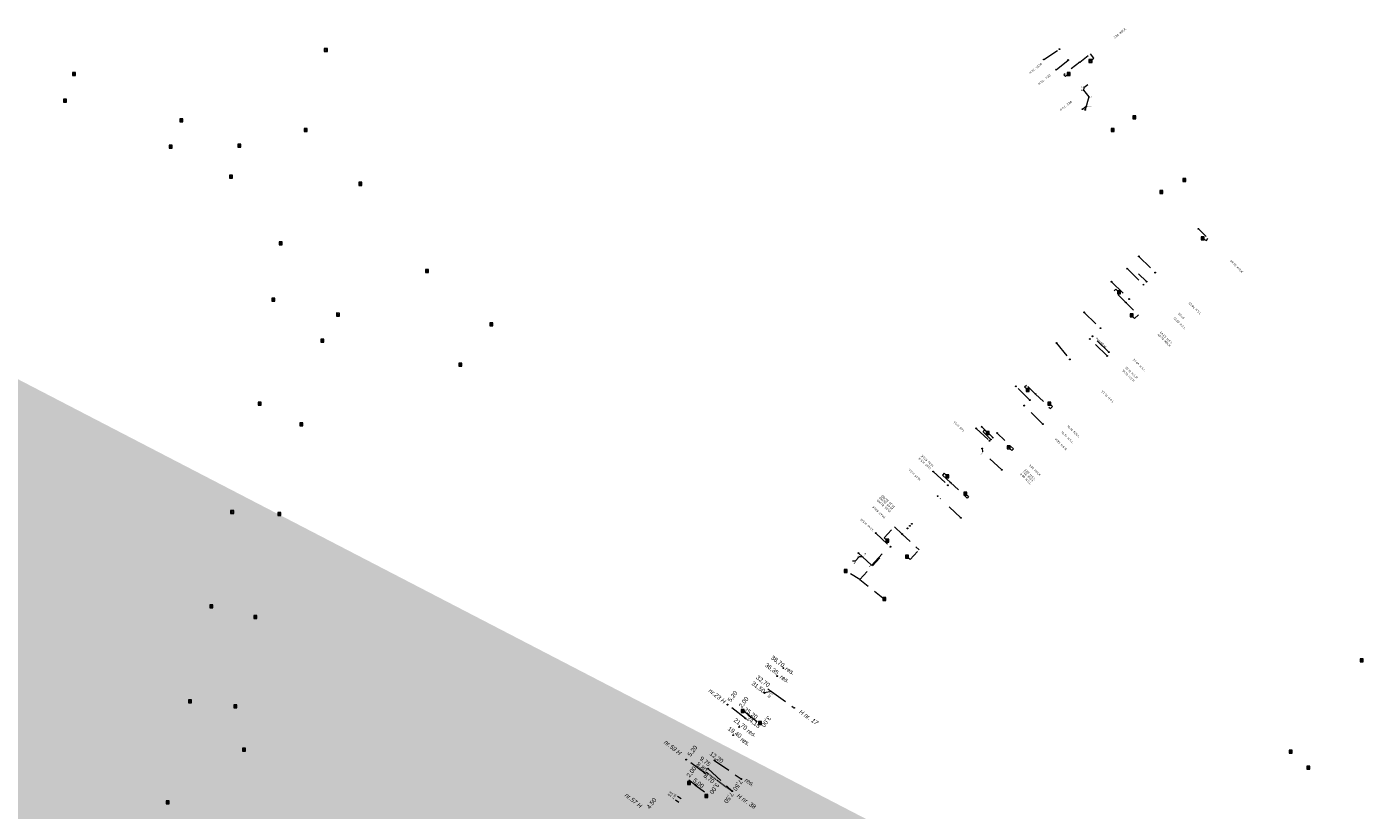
# Model space of a CAD drawing. Header units: inches. Extents: x 0 to 191500, y 0 to 342750.
# Tile 59 of 256: x 185612 to 185922, y 330999 to 331179. Entities that reach past the tile are written whole.
import ezdxf
from ezdxf import colors
from ezdxf.entities.mleader import LeaderData, LeaderLine
from ezdxf.math import Vec2, Vec3

# ---------------------------------------------------------------- set-up
doc = ezdxf.new("R2010")
doc.units = ezdxf.units.IN
doc.header["$MEASUREMENT"] = 0
for name, pattern in [('RI-GWA_HUISAANSLUITING', [23, 4, -1.8, 2.6, -1.8, 4.6, -1.8, 4.6, -1.8]), ('RI-HWA_KOLKAANSLUITING', [4.3, 2.5, -1.8]), ('RI-VWA_HUISAANSLUITING', [6.1, 2.5, -1.8, 0, -1.8]), ('STIPPELFIJN', [0.375, 0.25, -0.125])]:
    doc.linetypes.add(name, pattern=pattern)
doc.layers.get('0').update_dxf_attribs({"lineweight": 20})
for name, color, linetype, lineweight in [('ECW', 150, 'Continuous', 20), ('LOODLIJN', 11, 'STIPPELFIJN', 20), ('N-WE-RI-GWA-MAATVOERING-T25', 30, 'RI-GWA_HUISAANSLUITING', 20), ('N-WE-RI-GWA_HUISAANSLUITING_PP_160-G', 30, 'RI-GWA_HUISAANSLUITING', 20), ('N-WE-RI-HWA-MAATVOERING-T25', 151, 'Continuous', 20), ('N-WE-RI-HWA_KOLK-S', 150, 'Continuous', 20), ('N-WE-RI-HWA_KOLKAANSLUITING', 150, 'RI-HWA_KOLKAANSLUITING', 20), ('N-WE-RI-HWA_KOLKAANSLUITING_PP_160-G', 150, 'RI-HWA_KOLKAANSLUITING', 20), ('N-WE-RI-INLAAT', 7, 'Continuous', 20), ('N-WE-RI-VWA_HUISAANSLUITING_PVC-G', 20, 'RI-VWA_HUISAANSLUITING', 20), ('N-WE-RI-VWA_HUISAANSLUITING_PVC_160-G', 20, 'RI-VWA_HUISAANSLUITING', 20), ('N-WE-RI-VWA_RIOOLPUT_ONTSTOPPINGSPUT-G', 30, 'Continuous', 20), ('Tekst algemeen', 7, 'Continuous', 20)]:
    doc.layers.add(name, color=color, linetype=linetype, lineweight=lineweight)
doc.styles.add('ISO', font='isocpeur.ttf', dxfattribs={"height": 2.5})
doc.styles.add('Verdana', font='arial.ttf')
doc.dimstyles.new('Waterblock1OP1', dxfattribs={"dimscale": 3, "dimtxt": 30, "dimasz": 20, "dimexe": 2, "dimexo": 1, "dimgap": 5, "dimtad": 1, "dimdec": 1, "dimdsep": 46, "dimtxsty": 'Verdana', "dimcen": -10, "dimse1": 1, "dimse2": 1, "dimadec": 0, "dimazin": 0, "dimtfac": 1, "dimtdec": 1, "dimtmove": 1, "dimatfit": 3, "dimfxl": 1, "dimtolj": 1, "dimtzin": 0, "dimarcsym": 0})
picture_1 = doc.add_image_def('image1.ecw', size_in_pixel=(220000, 285000))

# ---------------------------------------------------------------- blocks, each defined once
blk = doc.blocks.new('A$C2C270354')
h = blk.add_hatch(color=256)
h.dxf.hatch_style = 1
edge = h.paths.add_edge_path()
edge.add_arc((0, 0), 0.1, 0, 360)
blk.add_circle((0, 0), 0.1)

msp = doc.modelspace()

# ---------------------------------------------------------------- linework, layer by layer
at = {"layer": 'LOODLIJN'}
for p, q in [((185782.91189, 331026.72604), (185783.729, 331026.14955)), ((185768.6417, 331007.57288), (185774.70053, 331003.15241))]:
    msp.add_line(p, q, dxfattribs=at)
at = {"layer": 'N-WE-RI-GWA_HUISAANSLUITING_PP_160-G'}
for p, q in [((185783.729, 331026.14955), (185782.17748, 331025.77771)), ((185783.72692, 331026.14939), (185788.71788, 331022.49732)), ((185777.80059, 331019.89105), (185773.6782, 331023.06058)), ((185768.41905, 331007.30137), (185764.22482, 331010.37521)), ((185770.63269, 331010.25922), (185776.78886, 331005.97535)), ((185769.20854, 331008.33524), (185774.70053, 331003.15241)), ((185762.46623, 331000.55606), (185761.63427, 331001.11088)), ((185762.93223, 331001.36814), (185762.10027, 331001.92297))]:
    msp.add_line(p, q, dxfattribs=at)
at = {"layer": 'N-WE-RI-HWA_KOLK-S'}
for p, q in [((185680.81895, 331174.2055), (185680.81745, 331173.50904)), ((185680.81745, 331173.50904), (185681.5154, 331174.204)), ((185680.81745, 331173.50904), (185681.5139, 331173.50755)), ((185680.81895, 331174.2055), (185681.5139, 331173.50755)), ((185681.5154, 331174.204), (185680.81895, 331174.2055)), ((185681.5139, 331173.50755), (185681.5154, 331174.204)), ((185856.84962, 331171.70791), (185856.84812, 331171.01146)), ((185856.84812, 331171.01146), (185857.54607, 331171.70642)), ((185856.84812, 331171.01146), (185857.54458, 331171.00996)), ((185856.84962, 331171.70791), (185857.54458, 331171.00996)), ((185857.54607, 331171.70642), (185856.84962, 331171.70791)), ((185857.54458, 331171.00996), (185857.54607, 331171.70642)), ((185622.82695, 331168.7075), (185622.82545, 331168.01104)), ((185622.82545, 331168.01104), (185623.5234, 331168.706)), ((185622.82545, 331168.01104), (185623.5219, 331168.00955)), ((185622.82695, 331168.7075), (185623.5219, 331168.00955)), ((185623.5234, 331168.706), (185622.82695, 331168.7075)), ((185623.5219, 331168.00955), (185623.5234, 331168.706)), ((185851.84652, 331168.71197), (185851.84503, 331168.01552)), ((185851.84503, 331168.01552), (185852.54297, 331168.71048)), ((185851.84503, 331168.01552), (185852.54148, 331168.01403)), ((185851.84652, 331168.71197), (185852.54148, 331168.01403)), ((185852.54297, 331168.71048), (185851.84652, 331168.71197)), ((185852.54148, 331168.01403), (185852.54297, 331168.71048)), ((185620.77095, 331162.5355), (185620.76945, 331161.83904)), ((185620.76945, 331161.83904), (185621.4674, 331162.534)), ((185620.76945, 331161.83904), (185621.4659, 331161.83755)), ((185620.77095, 331162.5355), (185621.4659, 331161.83755)), ((185621.4674, 331162.534), (185620.77095, 331162.5355)), ((185621.4659, 331161.83755), (185621.4674, 331162.534)), ((185647.53595, 331158.0465), (185647.53445, 331157.35004)), ((185647.53445, 331157.35004), (185648.2324, 331158.045)), ((185647.53595, 331158.0465), (185648.2309, 331157.34855)), ((185648.2324, 331158.045), (185647.53595, 331158.0465)), ((185648.2309, 331157.34855), (185648.2324, 331158.045)), ((185866.95962, 331158.72791), (185866.95812, 331158.03146)), ((185866.95812, 331158.03146), (185867.65607, 331158.72642)), ((185866.95812, 331158.03146), (185867.65458, 331158.02996)), ((185866.95962, 331158.72791), (185867.65458, 331158.02996)), ((185867.65607, 331158.72642), (185866.95962, 331158.72791)), ((185867.65458, 331158.02996), (185867.65607, 331158.72642)), ((185647.53445, 331157.35004), (185648.2309, 331157.34855)), ((185676.14995, 331155.7745), (185676.14845, 331155.07804)), ((185676.14845, 331155.07804), (185676.8464, 331155.773)), ((185676.14845, 331155.07804), (185676.8449, 331155.07655)), ((185676.14995, 331155.7745), (185676.8449, 331155.07655)), ((185676.8464, 331155.773), (185676.14995, 331155.7745)), ((185676.8449, 331155.07655), (185676.8464, 331155.773)), ((185861.98526, 331155.8165), (185861.98376, 331155.12004)), ((185861.98376, 331155.12004), (185862.68171, 331155.815)), ((185861.98376, 331155.12004), (185862.68022, 331155.11855)), ((185861.98526, 331155.8165), (185862.68022, 331155.11855)), ((185862.68171, 331155.815), (185861.98526, 331155.8165)), ((185862.68022, 331155.11855), (185862.68171, 331155.815)), ((185645.12695, 331151.9345), (185645.12545, 331151.23804)), ((185645.12545, 331151.23804), (185645.8234, 331151.933)), ((185645.12695, 331151.9345), (185645.8219, 331151.23655)), ((185645.8234, 331151.933), (185645.12695, 331151.9345)), ((185645.8219, 331151.23655), (185645.8234, 331151.933)), ((185660.89695, 331152.2225), (185660.89545, 331151.52604)), ((185660.89545, 331151.52604), (185661.5934, 331152.221)), ((185660.89695, 331152.2225), (185661.5919, 331151.52455)), ((185661.5934, 331152.221), (185660.89695, 331152.2225)), ((185661.5919, 331151.52455), (185661.5934, 331152.221)), ((185645.12545, 331151.23804), (185645.8219, 331151.23655)), ((185660.89545, 331151.52604), (185661.5919, 331151.52455)), ((185658.98495, 331145.0335), (185658.98345, 331144.33704)), ((185658.98345, 331144.33704), (185659.6814, 331145.032)), ((185658.98345, 331144.33704), (185659.6799, 331144.33555)), ((185658.98495, 331145.0335), (185659.6799, 331144.33555)), ((185659.6814, 331145.032), (185658.98495, 331145.0335)), ((185659.6799, 331144.33555), (185659.6814, 331145.032)), ((185688.78495, 331143.4025), (185688.78345, 331142.70604)), ((185688.78345, 331142.70604), (185689.4814, 331143.401)), ((185688.78345, 331142.70604), (185689.4799, 331142.70455)), ((185688.78495, 331143.4025), (185689.4799, 331142.70455)), ((185689.4814, 331143.401), (185688.78495, 331143.4025)), ((185689.4799, 331142.70455), (185689.4814, 331143.401)), ((185878.42262, 331144.26191), (185878.42112, 331143.56546)), ((185878.42112, 331143.56546), (185879.11907, 331144.26042)), ((185878.42112, 331143.56546), (185879.11758, 331143.56396)), ((185878.42262, 331144.26191), (185879.11758, 331143.56396)), ((185879.11907, 331144.26042), (185878.42262, 331144.26191)), ((185879.11758, 331143.56396), (185879.11907, 331144.26042)), ((185873.18742, 331141.51004), (185873.18593, 331140.81358)), ((185873.18593, 331140.81358), (185873.88388, 331141.50854)), ((185873.18593, 331140.81358), (185873.88238, 331140.81209)), ((185873.18742, 331141.51004), (185873.88238, 331140.81209)), ((185873.88388, 331141.50854), (185873.18742, 331141.51004)), ((185873.88238, 331140.81209), (185873.88388, 331141.50854)), ((185882.66052, 331130.83097), (185882.65903, 331130.13452)), ((185882.65903, 331130.13452), (185883.35697, 331130.82948)), ((185882.65903, 331130.13452), (185883.35548, 331130.13303)), ((185882.66052, 331130.83097), (185883.35548, 331130.13303)), ((185883.35697, 331130.82948), (185882.66052, 331130.83097)), ((185883.35548, 331130.13303), (185883.35697, 331130.82948)), ((185670.40295, 331129.6825), (185670.40145, 331128.98604)), ((185670.40145, 331128.98604), (185671.0994, 331129.681)), ((185670.40145, 331128.98604), (185671.0979, 331128.98455)), ((185670.40295, 331129.6825), (185671.0979, 331128.98455)), ((185671.0994, 331129.681), (185670.40295, 331129.6825)), ((185671.0979, 331128.98455), (185671.0994, 331129.681)), ((185704.13695, 331123.3405), (185704.13545, 331122.64404)), ((185704.13545, 331122.64404), (185704.8334, 331123.339)), ((185704.13545, 331122.64404), (185704.8319, 331122.64255)), ((185704.13695, 331123.3405), (185704.8319, 331122.64255)), ((185704.8334, 331123.339), (185704.13695, 331123.3405)), ((185704.8319, 331122.64255), (185704.8334, 331123.339)), ((185863.39052, 331118.43497), (185863.38903, 331117.73852)), ((185863.38903, 331117.73852), (185864.08697, 331118.43348)), ((185863.38903, 331117.73852), (185864.08548, 331117.73703)), ((185863.39052, 331118.43497), (185864.08548, 331117.73703)), ((185864.08697, 331118.43348), (185863.39052, 331118.43497)), ((185864.08548, 331117.73703), (185864.08697, 331118.43348)), ((185668.70595, 331116.7375), (185668.70445, 331116.04104)), ((185668.70445, 331116.04104), (185669.4024, 331116.736)), ((185668.70445, 331116.04104), (185669.4009, 331116.03955)), ((185668.70595, 331116.7375), (185669.4009, 331116.03955)), ((185669.4024, 331116.736), (185668.70595, 331116.7375)), ((185669.4009, 331116.03955), (185669.4024, 331116.736)), ((185683.61595, 331113.3025), (185683.61445, 331112.60604)), ((185683.61445, 331112.60604), (185684.3124, 331113.301)), ((185683.61445, 331112.60604), (185684.3109, 331112.60455)), ((185683.61595, 331113.3025), (185684.3109, 331112.60455)), ((185684.3124, 331113.301), (185683.61595, 331113.3025)), ((185684.3109, 331112.60455), (185684.3124, 331113.301)), ((185866.30452, 331113.09597), (185866.30303, 331112.39952)), ((185866.30303, 331112.39952), (185867.00097, 331113.09448)), ((185866.30303, 331112.39952), (185866.99948, 331112.39803)), ((185866.30452, 331113.09597), (185866.99948, 331112.39803)), ((185867.00097, 331113.09448), (185866.30452, 331113.09597)), ((185866.99948, 331112.39803), (185867.00097, 331113.09448)), ((185718.94195, 331111.0415), (185718.94045, 331110.34504)), ((185718.94045, 331110.34504), (185719.6384, 331111.04)), ((185718.94045, 331110.34504), (185719.6369, 331110.34355)), ((185718.94195, 331111.0415), (185719.6369, 331110.34355)), ((185719.6384, 331111.04), (185718.94195, 331111.0415)), ((185719.6369, 331110.34355), (185719.6384, 331111.04)), ((185680.04195, 331107.2475), (185680.04045, 331106.55104)), ((185680.04045, 331106.55104), (185680.7384, 331107.246)), ((185680.04045, 331106.55104), (185680.7369, 331106.54955)), ((185680.04195, 331107.2475), (185680.7369, 331106.54955)), ((185680.7384, 331107.246), (185680.04195, 331107.2475)), ((185680.7369, 331106.54955), (185680.7384, 331107.246)), ((185711.79395, 331101.7525), (185711.79245, 331101.05604)), ((185711.79245, 331101.05604), (185712.4904, 331101.751)), ((185711.79245, 331101.05604), (185712.4889, 331101.05455)), ((185711.79395, 331101.7525), (185712.4889, 331101.05455)), ((185712.4904, 331101.751), (185711.79395, 331101.7525)), ((185712.4889, 331101.05455), (185712.4904, 331101.751)), ((185842.40352, 331095.90597), (185842.40203, 331095.20952)), ((185842.40203, 331095.20952), (185843.09997, 331095.90448)), ((185842.40352, 331095.90597), (185843.09848, 331095.20803)), ((185843.09997, 331095.90448), (185842.40352, 331095.90597)), ((185843.09848, 331095.20803), (185843.09997, 331095.90448)), ((185665.58695, 331092.7665), (185665.58545, 331092.07004)), ((185665.58545, 331092.07004), (185666.2834, 331092.765)), ((185665.58695, 331092.7665), (185666.2819, 331092.06855)), ((185666.2834, 331092.765), (185665.58695, 331092.7665)), ((185666.2819, 331092.06855), (185666.2834, 331092.765)), ((185842.40203, 331095.20952), (185843.09848, 331095.20803)), ((185847.36307, 331092.79163), (185847.36157, 331092.09518)), ((185847.36157, 331092.09518), (185848.05952, 331092.79013)), ((185847.36307, 331092.79163), (185848.05803, 331092.09368)), ((185848.05952, 331092.79013), (185847.36307, 331092.79163)), ((185848.05803, 331092.09368), (185848.05952, 331092.79013)), ((185665.58545, 331092.07004), (185666.2819, 331092.06855)), ((185847.36157, 331092.09518), (185848.05803, 331092.09368)), ((185675.19595, 331088.0285), (185675.19445, 331087.33204)), ((185675.19445, 331087.33204), (185675.8924, 331088.027)), ((185675.19445, 331087.33204), (185675.8909, 331087.33055)), ((185675.19595, 331088.0285), (185675.8909, 331087.33055)), ((185675.8924, 331088.027), (185675.19595, 331088.0285)), ((185675.8909, 331087.33055), (185675.8924, 331088.027)), ((185833.17652, 331086.00797), (185833.17503, 331085.31152)), ((185833.17503, 331085.31152), (185833.87297, 331086.00648)), ((185833.17503, 331085.31152), (185833.87148, 331085.31003)), ((185833.17652, 331086.00797), (185833.87148, 331085.31003)), ((185833.87297, 331086.00648), (185833.17652, 331086.00797)), ((185833.87148, 331085.31003), (185833.87297, 331086.00648)), ((185838.01552, 331082.67197), (185838.01403, 331081.97552)), ((185838.01403, 331081.97552), (185838.71197, 331082.67048)), ((185838.01403, 331081.97552), (185838.71048, 331081.97403)), ((185838.01552, 331082.67197), (185838.71048, 331081.97403)), ((185838.71197, 331082.67048), (185838.01552, 331082.67197)), ((185838.71048, 331081.97403), (185838.71197, 331082.67048)), ((185823.88852, 331076.05297), (185823.88703, 331075.35652)), ((185823.88703, 331075.35652), (185824.58497, 331076.05148)), ((185823.88703, 331075.35652), (185824.58348, 331075.35503)), ((185823.88852, 331076.05297), (185824.58348, 331075.35503)), ((185824.58497, 331076.05148), (185823.88852, 331076.05297)), ((185824.58348, 331075.35503), (185824.58497, 331076.05148)), ((185828.06107, 331072.03663), (185828.05957, 331071.34018)), ((185828.05957, 331071.34018), (185828.75752, 331072.03513)), ((185828.05957, 331071.34018), (185828.75603, 331071.33868)), ((185828.06107, 331072.03663), (185828.75603, 331071.33868)), ((185828.75752, 331072.03513), (185828.06107, 331072.03663)), ((185828.75603, 331071.33868), (185828.75752, 331072.03513)), ((185659.25795, 331067.7985), (185659.25645, 331067.10204)), ((185659.25645, 331067.10204), (185659.9544, 331067.797)), ((185659.25645, 331067.10204), (185659.9529, 331067.10055)), ((185659.25795, 331067.7985), (185659.9529, 331067.10055)), ((185659.9544, 331067.797), (185659.25795, 331067.7985)), ((185659.9529, 331067.10055), (185659.9544, 331067.797)), ((185670.14895, 331067.3785), (185670.14745, 331066.68204)), ((185670.14745, 331066.68204), (185670.8454, 331067.377)), ((185670.14745, 331066.68204), (185670.8439, 331066.68055)), ((185670.14895, 331067.3785), (185670.8439, 331066.68055)), ((185670.8454, 331067.377), (185670.14895, 331067.3785)), ((185670.8439, 331066.68055), (185670.8454, 331067.377)), ((185810.06752, 331061.19897), (185810.06603, 331060.50252)), ((185810.06603, 331060.50252), (185810.76397, 331061.19748)), ((185810.06603, 331060.50252), (185810.76248, 331060.50103)), ((185810.06752, 331061.19897), (185810.76248, 331060.50103)), ((185810.76397, 331061.19748), (185810.06752, 331061.19897)), ((185810.76248, 331060.50103), (185810.76397, 331061.19748)), ((185814.57552, 331057.53797), (185814.57403, 331056.84152)), ((185814.57403, 331056.84152), (185815.27197, 331057.53648)), ((185814.57403, 331056.84152), (185815.27048, 331056.84003)), ((185814.57552, 331057.53797), (185815.27048, 331056.84003)), ((185815.27197, 331057.53648), (185814.57552, 331057.53797)), ((185815.27048, 331056.84003), (185815.27197, 331057.53648)), ((185800.49047, 331054.23934), (185800.48897, 331053.54288)), ((185800.48897, 331053.54288), (185801.18692, 331054.23784)), ((185800.48897, 331053.54288), (185801.18542, 331053.54139)), ((185800.49047, 331054.23934), (185801.18542, 331053.54139)), ((185801.18692, 331054.23784), (185800.49047, 331054.23934)), ((185801.18542, 331053.54139), (185801.18692, 331054.23784)), ((185809.39247, 331047.77034), (185809.39097, 331047.07388)), ((185809.39097, 331047.07388), (185810.08892, 331047.76884)), ((185809.39097, 331047.07388), (185810.08742, 331047.07239)), ((185809.39247, 331047.77034), (185810.08742, 331047.07239)), ((185810.08892, 331047.76884), (185809.39247, 331047.77034)), ((185810.08742, 331047.07239), (185810.08892, 331047.76884)), ((185654.47952, 331046.11497), (185654.47803, 331045.41852)), ((185654.47803, 331045.41852), (185655.17597, 331046.11348)), ((185654.47803, 331045.41852), (185655.17448, 331045.41703)), ((185654.47952, 331046.11497), (185655.17448, 331045.41703)), ((185655.17597, 331046.11348), (185654.47952, 331046.11497)), ((185655.17448, 331045.41703), (185655.17597, 331046.11348)), ((185664.55695, 331043.6515), (185664.55545, 331042.95504)), ((185664.55545, 331042.95504), (185665.2534, 331043.65)), ((185664.55695, 331043.6515), (185665.2519, 331042.95355)), ((185665.2534, 331043.65), (185664.55695, 331043.6515)), ((185665.2519, 331042.95355), (185665.2534, 331043.65)), ((185664.55545, 331042.95504), (185665.2519, 331042.95355)), ((185919.26052, 331033.61397), (185919.25903, 331032.91752)), ((185919.25903, 331032.91752), (185919.95697, 331033.61248)), ((185919.25903, 331032.91752), (185919.95548, 331032.91603)), ((185919.26052, 331033.61397), (185919.95548, 331032.91603)), ((185919.95697, 331033.61248), (185919.26052, 331033.61397)), ((185919.95548, 331032.91603), (185919.95697, 331033.61248)), ((185649.56995, 331024.2265), (185649.56845, 331023.53004)), ((185649.56845, 331023.53004), (185650.2664, 331024.225)), ((185649.56845, 331023.53004), (185650.2649, 331023.52855)), ((185649.56995, 331024.2265), (185650.2649, 331023.52855)), ((185650.2664, 331024.225), (185649.56995, 331024.2265)), ((185650.2649, 331023.52855), (185650.2664, 331024.225)), ((185659.98195, 331023.0765), (185659.98045, 331022.38004)), ((185659.98045, 331022.38004), (185660.6784, 331023.075)), ((185659.98045, 331022.38004), (185660.6769, 331022.37855)), ((185659.98195, 331023.0765), (185660.6769, 331022.37855)), ((185660.6784, 331023.075), (185659.98195, 331023.0765)), ((185660.6769, 331022.37855), (185660.6784, 331023.075)), ((185776.77649, 331021.9625), (185776.77499, 331021.26604)), ((185776.77499, 331021.26604), (185777.47294, 331021.961)), ((185776.77649, 331021.9625), (185777.47145, 331021.26455)), ((185777.47294, 331021.961), (185776.77649, 331021.9625)), ((185777.47145, 331021.26455), (185777.47294, 331021.961)), ((185776.77499, 331021.26604), (185777.47145, 331021.26455)), ((185780.73573, 331019.19694), (185780.73424, 331018.50049)), ((185780.73424, 331018.50049), (185781.43219, 331019.19544)), ((185780.73424, 331018.50049), (185781.43069, 331018.49899)), ((185780.73573, 331019.19694), (185781.43069, 331018.49899)), ((185781.43219, 331019.19544), (185780.73573, 331019.19694)), ((185781.43069, 331018.49899), (185781.43219, 331019.19544)), ((185661.96795, 331013.0925), (185661.96645, 331012.39604)), ((185661.96645, 331012.39604), (185662.6644, 331013.091)), ((185661.96645, 331012.39604), (185662.6629, 331012.39455)), ((185661.96795, 331013.0925), (185662.6629, 331012.39455)), ((185662.6644, 331013.091), (185661.96795, 331013.0925)), ((185662.6629, 331012.39455), (185662.6644, 331013.091)), ((185902.91052, 331012.60897), (185902.90903, 331011.91252)), ((185902.90903, 331011.91252), (185903.60697, 331012.60748)), ((185902.91052, 331012.60897), (185903.60548, 331011.91103)), ((185903.60697, 331012.60748), (185902.91052, 331012.60897)), ((185903.60548, 331011.91103), (185903.60697, 331012.60748)), ((185902.90903, 331011.91252), (185903.60548, 331011.91103)), ((185906.99652, 331008.89397), (185906.99503, 331008.19752)), ((185906.99503, 331008.19752), (185907.69297, 331008.89248)), ((185906.99503, 331008.19752), (185907.69148, 331008.19603)), ((185906.99652, 331008.89397), (185907.69148, 331008.19603)), ((185907.69297, 331008.89248), (185906.99652, 331008.89397)), ((185907.69148, 331008.19603), (185907.69297, 331008.89248)), ((185764.4163, 331005.40931), (185764.4148, 331004.71286)), ((185764.4148, 331004.71286), (185765.11275, 331005.40782)), ((185764.4148, 331004.71286), (185765.11126, 331004.71136)), ((185764.4163, 331005.40931), (185765.11126, 331004.71136)), ((185765.11275, 331005.40782), (185764.4163, 331005.40931)), ((185765.11126, 331004.71136), (185765.11275, 331005.40782)), ((185644.38395, 331000.9165), (185644.38245, 331000.22004)), ((185644.38245, 331000.22004), (185645.0804, 331000.915)), ((185644.38245, 331000.22004), (185645.0789, 331000.21855)), ((185644.38395, 331000.9165), (185645.0789, 331000.21855)), ((185645.0804, 331000.915), (185644.38395, 331000.9165)), ((185645.0789, 331000.21855), (185645.0804, 331000.915)), ((185768.40131, 331002.39756), (185768.39981, 331001.7011)), ((185768.39981, 331001.7011), (185769.09776, 331002.39606)), ((185768.39981, 331001.7011), (185769.09627, 331001.69961)), ((185768.40131, 331002.39756), (185769.09627, 331001.69961)), ((185769.09776, 331002.39606), (185768.40131, 331002.39756)), ((185769.09627, 331001.69961), (185769.09776, 331002.39606))]:
    msp.add_line(p, q, dxfattribs=at)
at = {"layer": 'N-WE-RI-HWA_KOLKAANSLUITING'}
for p, q in [((185854.73843, 331171.0926), (185851.06657, 331168.17436)), ((185854.73843, 331171.0926), (185857.17168, 331173.02644)), ((185857.99287, 331171.99319), (185857.17168, 331173.02644)), ((185857.21, 331171.371), (185857.99287, 331171.99319)), ((185851.41113, 331167.74081), (185851.06657, 331168.17436)), ((185852.194, 331168.363), (185851.41113, 331167.74081)), ((185882.02661, 331132.69809), (185884.20463, 331130.55462)), ((185883.008, 331130.482), (185883.87403, 331129.982)), ((185883.87403, 331129.982), (185884.20463, 331130.55462)), ((185870.05869, 331120.53702), (185867.56412, 331122.99204)), ((185863.02526, 331118.78743), (185862.63442, 331118.39029)), ((185865.3325, 331115.735), (185862.63442, 331118.39029)), ((185863.738, 331118.086), (185863.02526, 331118.78743)), ((185865.3325, 331115.735), (185868.20934, 331112.90378)), ((185866.652, 331112.747), (185867.36474, 331112.04557)), ((185867.36474, 331112.04557), (185868.20934, 331112.90378)), ((185842.03826, 331096.25843), (185842.47384, 331096.70103)), ((185842.751, 331095.557), (185842.03826, 331096.25843)), ((185844.57008, 331094.63804), (185842.47384, 331096.70103)), ((185844.57008, 331094.63804), (185847.98229, 331091.27993)), ((185847.716, 331092.435), (185848.42874, 331091.73357)), ((185848.42874, 331091.73357), (185847.98229, 331091.27993)), ((185832.81126, 331086.36043), (185832.4239, 331085.96683)), ((185834.25901, 331084.16083), (185832.4239, 331085.96683)), ((185833.524, 331085.659), (185832.81126, 331086.36043)), ((185835.73202, 331085.65757), (185839.4481, 331082.00041)), ((185838.363, 331082.323), (185839.07574, 331081.62157)), ((185839.07574, 331081.62157), (185839.4481, 331082.00041)), ((185823.50533, 331076.38673), (185823.11115, 331075.96487)), ((185824.94766, 331074.24885), (185823.11115, 331075.96487)), ((185824.236, 331075.704), (185823.50533, 331076.38673)), ((185824.94766, 331074.24885), (185828.8104, 331070.63953)), ((185828.414, 331071.68), (185829.14467, 331070.99727)), ((185829.14467, 331070.99727), (185828.8104, 331070.63953)), ((185809.68433, 331061.53273), (185812.04798, 331064.06233)), ((185813.85325, 331062.37549), (185812.04798, 331064.06233)), ((185813.85325, 331062.37549), (185817.74232, 331058.74157)), ((185810.415, 331060.85), (185809.68433, 331061.53273)), ((185815.65367, 331056.50627), (185817.74232, 331058.74157)), ((185804.09259, 331051.92952), (185809.41793, 331057.62875)), ((185814.923, 331057.189), (185815.65367, 331056.50627)), ((185804.09259, 331051.92952), (185800.837, 331053.908)), ((185804.09259, 331051.92952), (185809.739, 331047.439))]:
    msp.add_line(p, q, dxfattribs=at)
at = {"layer": 'N-WE-RI-HWA_KOLKAANSLUITING_PP_160-G'}
for p, q in [((185778.42709, 331020.73366), (185776.82769, 331021.93445)), ((185778.42709, 331020.73366), (185781.22584, 331018.632)), ((185766.34658, 331004.48609), (185764.74522, 331005.68427)), ((185766.34661, 331004.48612), (185768.82116, 331002.64622))]:
    msp.add_line(p, q, dxfattribs=at)
at = {"layer": 'N-WE-RI-VWA_HUISAANSLUITING_PVC-G', "ltscale": 1.5}
for p, q in [((185846.45534, 331171.69638), (185850.03995, 331174.0881)), ((185849.26357, 331169.3503), (185852.04711, 331171.56834)), ((185855.6332, 331165.13022), (185855.57983, 331164.62863)), ((185855.57983, 331164.62863), (185856.82612, 331163.06442)), ((185856.57173, 331165.878), (185855.6332, 331165.13022)), ((185855.37957, 331160.26006), (185856.22585, 331160.93435)), ((185856.82612, 331163.06442), (185855.9885, 331160.0921)), ((185868.31752, 331126.33153), (185872.09874, 331122.61026)), ((185865.62023, 331123.51415), (185869.36315, 331119.83059)), ((185862.0213, 331120.50684), (185866.08898, 331116.50366)), ((185855.77046, 331113.449), (185859.48504, 331109.79332)), ((185849.39855, 331106.3884), (185852.42613, 331102.62067)), ((185861.00236, 331103.40913), (185857.03989, 331107.30877)), ((185861.38838, 331104.28606), (185857.66822, 331107.94722)), ((185843.20228, 331093.2482), (185839.99497, 331096.40465)), ((185846.24843, 331087.73283), (185841.94368, 331091.96932)), ((185830.8814, 331086.73052), (185833.9584, 331083.85538)), ((185832.14706, 331087.07962), (185834.67912, 331084.58771)), ((185832.28704, 331082.10353), (185832.34162, 331081.2998)), ((185836.76451, 331077.16707), (185832.34162, 331081.2998)), ((185820.9916, 331076.78206), (185824.36734, 331073.62778)), ((185827.37167, 331066.11666), (185822.0208, 331071.11649)), ((185802.98841, 331056.11428), (185802.38841, 331056.11428)), ((185803.9101, 331057.10069), (185802.98841, 331056.11428)), ((185803.76023, 331057.98824), (185804.7101, 331057.10069)), ((185804.7101, 331057.10069), (185803.9101, 331057.10069)), ((185804.7101, 331057.10069), (185806.76149, 331055.18388))]:
    msp.add_line(p, q, dxfattribs=at)
at = {"layer": 'N-WE-RI-VWA_HUISAANSLUITING_PVC_160-G', "ltscale": 1.5}
for p, q in [((185807.75825, 331062.60737), (185811.1279, 331059.45879)), ((185809.2282, 331057.80604), (185806.77034, 331055.17561))]:
    msp.add_line(p, q, dxfattribs=at)
at = {"layer": 'N-WE-RI-VWA_RIOOLPUT_ONTSTOPPINGSPUT-G'}
for p, q in [((185846.54547, 331171.73971), (185846.36521, 331171.65305)), ((185846.41201, 331171.78651), (185846.49867, 331171.60626)), ((185849.35369, 331169.39363), (185849.17344, 331169.30697)), ((185849.22024, 331169.44043), (185849.30689, 331169.26017)), ((185855.45597, 331160.28981), (185855.27572, 331160.20316)), ((185855.32251, 331160.33661), (185855.40917, 331160.15636)), ((185856.07863, 331160.13543), (185855.89838, 331160.04877)), ((185855.94517, 331160.18222), (185856.03183, 331160.00197)), ((185868.40764, 331126.37486), (185868.22739, 331126.2882)), ((185868.27419, 331126.42165), (185868.36084, 331126.2414)), ((185861.97797, 331120.59697), (185862.06463, 331120.41672)), ((185865.71036, 331123.55748), (185865.53011, 331123.47082)), ((185865.57691, 331123.60428), (185865.66356, 331123.42402)), ((185862.11142, 331120.55017), (185861.93117, 331120.46351)), ((185855.86059, 331113.49233), (185855.68033, 331113.40567)), ((185855.72713, 331113.53913), (185855.81379, 331113.35888)), ((185849.48867, 331106.43173), (185849.30842, 331106.34508)), ((185849.35522, 331106.47853), (185849.44188, 331106.29828)), ((185861.09248, 331103.45246), (185860.91223, 331103.3658)), ((185860.95903, 331103.49926), (185861.04568, 331103.31901)), ((185861.4785, 331104.32939), (185861.29825, 331104.24273)), ((185861.34505, 331104.37619), (185861.4317, 331104.19593)), ((185840.0851, 331096.44798), (185839.90485, 331096.36132)), ((185839.95164, 331096.49478), (185840.0383, 331096.31453)), ((185830.97153, 331086.77385), (185830.79128, 331086.68719)), ((185830.83807, 331086.82065), (185830.92473, 331086.64039)), ((185832.23719, 331087.12295), (185832.05694, 331087.03629)), ((185832.10373, 331087.16974), (185832.19039, 331086.98949)), ((185846.33856, 331087.77615), (185846.1583, 331087.6895)), ((185846.2051, 331087.82295), (185846.29176, 331087.6427)), ((185836.85464, 331077.2104), (185836.67438, 331077.12374)), ((185836.72118, 331077.25719), (185836.80784, 331077.07694)), ((185821.08172, 331076.82538), (185820.90147, 331076.73873)), ((185820.94827, 331076.87218), (185821.03492, 331076.69193)), ((185827.4618, 331066.15999), (185827.28155, 331066.07333)), ((185827.32834, 331066.20679), (185827.415, 331066.02653)), ((185807.83708, 331062.66067), (185807.65683, 331062.57401)), ((185807.70363, 331062.70747), (185807.79028, 331062.52722)), ((185803.85036, 331058.03157), (185803.67011, 331057.94491)), ((185803.7169, 331058.07837), (185803.80356, 331057.89811)), ((185773.72005, 331023.13827), (185773.53979, 331023.05162)), ((185773.58659, 331023.18507), (185773.67325, 331023.00482)), ((185789.06836, 331022.39241), (185788.88811, 331022.30576)), ((185788.93491, 331022.43921), (185789.02156, 331022.25896)), ((185764.21605, 331010.47884), (185764.03579, 331010.39218)), ((185764.08259, 331010.52564), (185764.16925, 331010.34538)), ((185776.91301, 331005.9985), (185776.73276, 331005.91184)), ((185776.77956, 331006.0453), (185776.86621, 331005.86505)), ((185774.82393, 331003.1984), (185774.64368, 331003.11174)), ((185774.69047, 331003.2452), (185774.77713, 331003.06494))]:
    msp.add_line(p, q, dxfattribs=at)
for centre in [(185846.45534, 331171.69638), (185849.26357, 331169.3503), (185855.36584, 331160.24649), (185855.9885, 331160.0921), (185868.31752, 331126.33153), (185862.0213, 331120.50684), (185865.62023, 331123.51415), (185855.77046, 331113.449), (185849.39855, 331106.3884), (185861.00236, 331103.40913), (185861.38838, 331104.28606), (185839.99497, 331096.40465), (185830.8814, 331086.73052), (185832.14706, 331087.07962), (185846.24843, 331087.73283), (185836.76451, 331077.16707), (185820.9916, 331076.78206), (185827.37167, 331066.11666), (185807.74695, 331062.61734), (185803.76023, 331057.98824), (185773.62992, 331023.09494), (185788.97824, 331022.34909), (185764.12592, 331010.43551), (185776.82289, 331005.95517), (185774.7338, 331003.15507)]:
    msp.add_circle(centre, 0.1, dxfattribs=at)

# ---------------------------------------------------------------- block references
at = {"layer": 'N-WE-RI-INLAAT', "rotation": 0.06357443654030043}
for p in [(185850.03995, 331174.0881), (185852.04711, 331171.56834), (185854.73843, 331171.0926), (185882.02661, 331132.69809), (185870.05869, 331120.53702), (185872.09874, 331122.61026), (185869.36315, 331119.83059), (185865.3325, 331115.735), (185866.08898, 331116.50366), (185859.48504, 331109.79332), (185857.03989, 331107.30877), (185857.66822, 331107.94722), (185852.42613, 331102.62067), (185843.20228, 331093.2482), (185844.57008, 331094.63804), (185841.94368, 331091.96932), (185833.9584, 331083.85538), (185834.25901, 331084.16083), (185834.67912, 331084.58771), (185835.73202, 331085.65757), (185832.28704, 331082.10353), (185824.94766, 331074.24885), (185822.0208, 331071.11649), (185824.36734, 331073.62778), (185816.07213, 331064.75016), (185813.85325, 331062.37549), (185815.08217, 331063.69069), (185815.62836, 331064.27523), (185811.1279, 331059.45879), (185786.4825, 331031.52123), (185785.09665, 331029.66786), (185782.17748, 331025.77771), (185777.80059, 331019.89105), (185778.42709, 331020.73366), (185774.93511, 331016.05339), (185776.31794, 331017.94276), (185770.63269, 331010.25922), (185768.41905, 331007.30137), (185769.20854, 331008.33524), (185766.34661, 331004.48612)]:
    msp.add_blockref('A$C2C270354', p, dxfattribs=at)

# ---------------------------------------------------------------- texts
at = {"layer": 'N-WE-RI-GWA-MAATVOERING-T25'}
for s, p in [('B45', (185854.9934, 331164.47345)), ('B45', (185855.05111, 331165.16033)), ('T-st 45', (185856.33474, 331160.76441)), ('B45', (185856.86659, 331162.93276))]:
    msp.add_text(s, height=0.25, dxfattribs=at).set_placement(p)
for s, p in [('B45', (185832.09401, 331080.61533)), ('B45', (185802.86161, 331055.47917)), ('B45', (185803.50807, 331056.7809)), ('T-st 45', (185804.87084, 331057.1274)), ('B90', (185806.33742, 331054.7429))]:
    msp.add_text(s, height=0.25, rotation=48, dxfattribs=at).set_placement(p)
at = {"layer": 'N-WE-RI-GWA-MAATVOERING-T25', "char_height": 0.5, "attachment_point": 1}
for s, insert, width, rotation in [('{\\Fisocp|c0;H.S.L 10.50}', (185842.95295, 331168.72454), 5.429836, 38.5285518), ('{\\Fisocp|c0;H.S.L. 7.20}', (185845.03841, 331166.18143), 5.429836, 38.5285518), ('{\\Fisocp|c0;H.S.L 0.00}', (185850.06865, 331160.18354), 5.429836, 38.5285518), ('{\\Fisocp|c0;55.90 H.S.L.}', (185880.06698, 331115.86943), 5.429836, 315.3713443), ('{\\Fisocp|c0;51.00 H.S.L.}', (185876.62996, 331112.37703), 5.429836, 315.3713443), ('{\\Fisocp|c0;52.45}', (185877.64703, 331113.41049), 11.5656379, 315.3713443), ('{\\Fisocp|c0;46.45 H.S.L}', (185873.43843, 331109.13408), 5.429836, 315.3713443), ('{\\Fisocp|c0;37.60 H.S.L.}', (185867.23075, 331102.82637), 5.429836, 315.3713443), ('{\\Fisocp|c0;34.10 H.S.R.}', (185864.77573, 331100.3318), 5.429836, 315.3713443), ('{\\Fisocp|c0;35.10 H.S.R.}', (185865.47717, 331101.04454), 5.429836, 315.3713443), ('{\\Fisocp|c0;27.30 H.S.L.}', (185860.00599, 331095.4852), 5.429836, 315.3713443), ('{\\Fisocp|c0; 1.45 H.S.L}', (185828.14718, 331085.65273), 3.7670027, 136.9424399), ('{\\Fisocp|c0;11.95 H.S.R.}', (185849.23899, 331084.54472), 5.429836, 315.3713443), ('{\\Fisocp|c0;14.15 H.S.L.}', (185850.78214, 331086.11274), 5.429836, 315.3713443), ('{\\Fisocp|c0;16.55 H.S.L.}', (185817.83792, 331074.61964), 3.7670027, 136.9424399), ('{\\Fisocp|c0;13.05 H.S.R.}', (185820.22748, 331077.17698), 3.7670027, 136.9424399), ('{\\Fisocp|c0;2.05 H.S.L.}', (185842.25972, 331077.453), 4.6899356, 315.3713443), ('{\\Fisocp|c0;0.80 H.S.L.}', (185841.28109, 331076.4586), 5.429836, 315.3713443), ('{\\Fisocp|c0;26.65 BLIND}', (185810.95024, 331067.24836), 3.7670027, 136.9424399), ('{\\Fisocp|c0;25.85 BLIND}', (185811.49642, 331067.8329), 3.7670027, 136.9424399), ('{\\Fisocp|c0;25.20 BLIND}', (185811.9402, 331068.30783), 3.7670027, 136.9424399), ('{\\Fisocp|c0;32.45 H.S.R.}', (185806.98247, 331063.00201), 3.7670027, 136.9424399)]:
    msp.add_mtext(s, dxfattribs=dict(at, insert=insert, width=width, rotation=rotation))
at = {"layer": 'N-WE-RI-GWA-MAATVOERING-T25', "width": 14.1362492, "attachment_point": 1, "style": 'ISO'}
for s, insert, char_height, rotation in [('{\\fArial|b0|i0|c0|p34;38,70}', (185784.12811, 331034.51104), 1, 322.9410495), ('{\\fArial|b0|i0|c0|p34;36,35}', (185782.75829, 331032.79095), 1, 322.9410495), ('{\\fArial|b0|i0|c0|p34;31,50}', (185779.67682, 331028.55709), 1, 322.9410495), ('{\\fArial|b0|i0|c0|p34;32,70}', (185780.72835, 331029.93007), 1, 322.9410495), ('{\\fArial|b0|i0|c0|p34;5,20}', (185773.57272, 331024.19467), 1, 53.5948155), ('{\\fArial|b0|i0|c0|p34;2,00}', (185776.13751, 331022.8559), 1, 53.5948155), ('{\\fArial|b0|i0|c0|p34;1,50}', (185784.05164, 331025.57854), 0.5, 230.6120801), ('{\\fArial|b0|i0|c0|p34;25,20}', (185777.93351, 331022.561), 1, 322.9410495), ('{\\fArial|b0|i0|c0|p34;21,70}', (185775.58218, 331020.08977), 1, 322.3289414), ('{\\fArial|b0|i0|c0|p34;24,15}', (185778.50819, 331020.49905), 1, 323.6047515), ('{\\fArial|b0|i0|c0|p34;3,00}', (185783.74044, 331019.96736), 1, 233.5948155), ('{\\fArial|b0|i0|c0|p34;19,40}', (185774.17423, 331018.15374), 1, 324.616492), ('{\\fArial|b0|i0|c0|p34;5,20}', (185764.33738, 331011.62187), 1, 53.5948155), ('{\\fArial|b0|i0|c0|p34;12,20}', (185770.00525, 331012.40416), 1, 323.8566179), ('{\\fArial|b0|i0|c0|p34;8,80}', (185766.97961, 331009.95068), 1, 320.9737886), ('{\\fArial|b0|i0|c0|p34;9,75}', (185767.76264, 331011.27111), 1, 320.9737886), ('{\\fArial|b0|i0|c0|p34;2,00}', (185764.10048, 331006.82363), 1, 53.5948155), ('{\\fArial|b0|i0|c0|p34;5,00}', (185766.23954, 331006.25043), 1, 320.9737886), ('{\\fArial|b0|i0|c0|p34;8,70}', (185768.64197, 331007.32402), 1, 320.9737886), ('{\\fArial|b0|i0|c0|p34;3,00}', (185771.82147, 331004.56411), 1, 233.5948155), ('{\\fArial|b0|i0|c0|p34;7,50}', (185777.2127, 331005.29819), 1, 233.5948155), ('{\\fArial|b0|i0|c0|p34;4.50}', (185754.93514, 330999.5528), 1, 53.5948155), ('{\\fArial|b0|i0|c0|p34;1,00}', (185760.71808, 331001.53568), 0.5, 54.0735596), ('{\\fArial|b0|i0|c0|p34;7,50}', (185775.14218, 331002.41725), 1, 233.5948155)]:
    msp.add_mtext(s, dxfattribs=dict(at, insert=insert, char_height=char_height, rotation=rotation))
at = {"layer": 'N-WE-RI-HWA-MAATVOERING-T25', "char_height": 0.5, "attachment_point": 1}
for s, insert, width, rotation in [('{\\Fisocp|c0;3.00 KOLK}', (185862.43552, 331176.85376), 7.165053, 38.5285518), ('{\\Fisocp|c0;69.50 KOLK}', (185889.60647, 331125.56263), 5.429836, 315.3713443), ('{\\Fisocp|c0;45.70 KOLK}', (185872.91236, 331108.59953), 8.5117469, 315.3713443), ('{\\Fisocp|c0;16.10 KOLK}', (185852.14993, 331087.50257), 5.429836, 315.3713443), ('{\\Fisocp|c0;12.20 KOLK}', (185820.80781, 331077.79804), 3.7670027, 136.9424399), ('{\\Fisocp|c0;3.50 KOLK}', (185843.31187, 331078.52211), 5.429836, 315.3713443), ('{\\Fisocp|c0;1.40 KOLK}', (185841.83886, 331077.02536), 5.429836, 315.3713443), ('{\\Fisocp|c0;28.45 KOLK}', (185809.7134, 331065.92469), 3.7670027, 136.9424399)]:
    msp.add_mtext(s, dxfattribs=dict(at, insert=insert, width=width, rotation=rotation))
at = {"layer": 'Tekst algemeen'}
msp.add_text('Regenafvoer', height=0.4, rotation=315, dxfattribs=at).set_placement((185858.4364, 331107.45019))
at = {"layer": 'Tekst algemeen', "width": 14.1362492, "attachment_point": 1, "style": 'ISO'}
for s, insert, char_height, rotation in [('{\\fArial|b0|i1|c0|p34;res.}', (185787.32914, 331031.94338), 1, 326.3168614), ('{\\fArial|b0|i1|c0|p34;res.}', (185786.13251, 331030.06403), 1, 326.3168614), ('{\\fArial|b0|i1|c0|p34;nr.23 H}', (185769.81386, 331026.89564), 1, 321.103127), ('{\\fArial|b0|i1|c0|p34;H nr. 17}', (185790.5798, 331022.00673), 1, 324.8843625), ('{\\fArial|b0|i1|c0|p34;res.}', (185777.04488, 331015.62654), 1, 326.3168614), ('{\\fArial|b0|i1|c0|p34;res.}', (185778.53472, 331017.61543), 1, 326.3168614), ('{\\fArial|b0|i1|c0|p34;nr.59 H}', (185759.57442, 331015.01271), 1, 321.103127), ('{\\fArial|b0|i1|c0|p34;res.}', (185778.04838, 331006.28706), 1, 326.3168614), ('{\\fArial|b0|i0|c0|p34;res.}', (185760.47065, 331003.27924), 0.5, 325.1848312), ('{\\fArial|b0|i1|c0|p34;nr.57 H}', (185750.52138, 331002.83295), 1, 321.103127), ('{\\fArial|b0|i0|c0|p34;res.}', (185760.08269, 331002.71987), 0.5, 325.1848312), ('{\\fArial|b0|i1|c0|p34;H nr. 38}', (185776.24356, 331002.69167), 1, 324.8843625)]:
    msp.add_mtext(s, dxfattribs=dict(at, insert=insert, char_height=char_height, rotation=rotation))

# ---------------------------------------------------------------- pictures from other files: only their frames are drawn
at = {"layer": 'ECW'}
image = msp.add_image(picture_1, insert=(180500, 328500), size_in_units=(11000, 14250), dxfattribs=at)
image.dxf.flags = 7

# ---------------------------------------------------------------- leaders
at = {"layer": 'Tekst algemeen'}
msp.add_leader([(186249.29422, 330766.51862), (186240.39017, 330769.42649)], dimstyle='Waterblock1OP1', override={"dimasz": 300, "dimse1": 0, "dimse2": 0}, dxfattribs=at)
ml = msp.add_multileader_mtext('Standard', dxfattribs=at)
ml.set_content('Grindkoffer', color=256)
ml.set_leader_properties()
ml.build(insert=Vec2(0, 0))
ml.multileader.update_dxf_attribs({"text_right_attachment_type": 6, "dogleg_length": 0.2, "arrow_head_size": 5})
ctx = ml.context
ctx.base_point, ctx.char_height, ctx.arrow_head_size, ctx.landing_gap_size, ctx.plane_origin, ctx.plane_x_axis, ctx.plane_y_axis = Vec3(185789.34017, 332982.33236), 0.5, 5, 0.2, Vec3(185787.00548, 332984.05412), Vec3(0.995206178, 0.097799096), Vec3(-0.097799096, 0.995206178)
ctx.right_attachment = 6
notes = []
notes.append((ctx, [(0, (0, 0, 0), (0, 0), (1, 0), 1, [])]))
ctx.mtext.insert, ctx.mtext.text_direction, ctx.mtext.rotation, ctx.mtext.flow_direction = Vec3(185789.51476, 332982.60072), Vec3(0.995206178, 0.097799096), 0.097955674, 5
for ctx, leaders in notes:
    for number, flags, end, landing, length, lines in leaders:
        leader = LeaderData()
        leader.index, (leader.has_last_leader_line, leader.has_dogleg_vector, leader.attachment_direction) = number, flags
        leader.last_leader_point, leader.dogleg_vector, leader.dogleg_length = Vec3(end), Vec3(landing), length
        for number, points, colour, breaks in lines:
            line = LeaderLine()
            line.index, line.vertices, line.color, line.breaks = number, Vec3.list(points), colors.encode_raw_color(colour), breaks
            leader.lines.append(line)
        ctx.leaders.append(leader)

doc.saveas('drawing.dxf')
